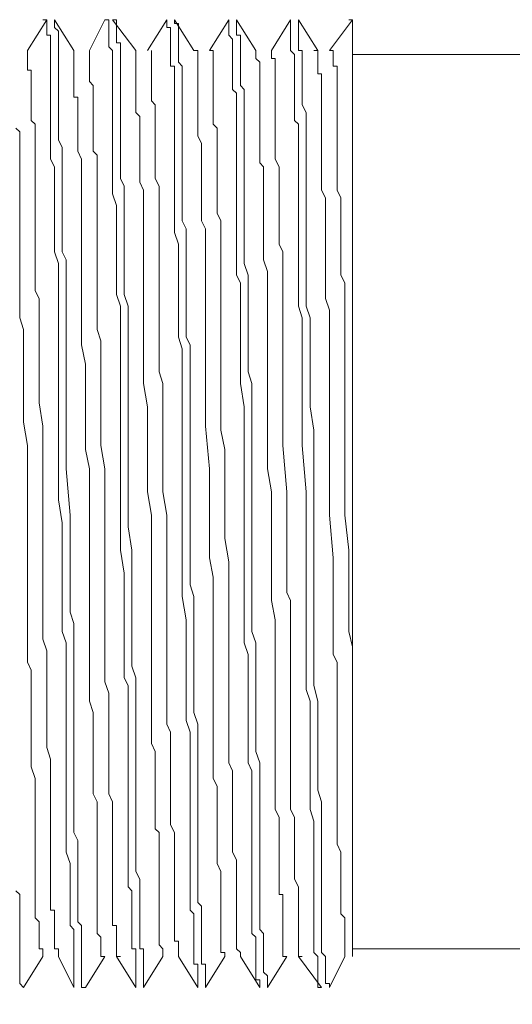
# Model space of a CAD drawing. Header units: millimetres. Extents: x 922 to 1233, y 914 to 974.
# Tile 6 of 10: x 955 to 965, y 934 to 955. Entities that reach past the tile are written whole.
import ezdxf

# ---------------------------------------------------------------- set-up
doc = ezdxf.new("R2010")
doc.units = ezdxf.units.MM
doc.header["$LTSCALE"] = 0.3
doc.styles.add('HC_GBDIM', font='romans', dxfattribs={"width": 0.667, "bigfont": 'gbcbig'})
doc.dimstyles.new('HC_GBDIM', dxfattribs={"dimtxt": 3.5, "dimasz": 2.5, "dimexe": 2, "dimexo": 0, "dimgap": 1.5, "dimtad": 1, "dimdec": 1, "dimzin": 0, "dimdsep": 46, "dimtxsty": 'HC_GBDIM', "dimcen": 2.5, "dimclrd": 130, "dimclre": 130, "dimclrt": 3, "dimadec": 0, "dimazin": 0, "dimtfac": 0.714286, "dimtdec": 1, "dimtmove": 0, "dimatfit": 3, "dimfxl": 1, "dimtzin": 0, "dimlwd": -1, "dimlwe": -1, "dimarcsym": 0})

# ---------------------------------------------------------------- blocks, each defined once
blk = doc.blocks.new('*D33')
at = {"color": 130}
for p, q in [((985.352, 944.859), (985.352, 921.325)), ((941.271, 933.059), (941.271, 921.325)), ((943.771, 923.325), (982.852, 923.325))]:
    blk.add_line(p, q, dxfattribs=at)
for points in [[(943.771, 923.741), (943.771, 922.908), (941.271, 923.325)], [(982.852, 922.908), (982.852, 923.741), (985.352, 923.325)]]:
    blk.add_solid(points, dxfattribs=at)
at = {"layer": 'Defpoints', "color": 0}
for p in [(985.352, 944.859), (941.271, 933.059), (985.352, 923.325)]:
    blk.add_point(p, dxfattribs=at)
at = {"color": 3, "insert": (963.312, 926.575), "char_height": 3.5, "attachment_point": 5, "style": 'HC_GBDIM'}
blk.add_mtext('34{}{{\\H0.7x;}{}}', dxfattribs=at)

msp = doc.modelspace()

# ---------------------------------------------------------------- linework, layer by layer
at = {"color": 0, "lineweight": 5}
for points in [[(955.222, 955.219), (954.809, 954.559)], [(955.139, 955.219), (955.222, 955.219), (955.222, 955.137), (955.222, 955.054), (955.222, 954.972), (955.222, 954.889), (955.304, 954.889), (955.304, 954.806), (955.304, 954.724), (955.304, 954.641), (955.304, 954.559), (955.304, 954.476), (955.304, 954.394), (955.304, 954.311), (955.304, 954.229), (955.304, 954.146), (955.304, 954.064), (955.304, 953.981), (955.304, 953.898), (955.304, 953.816), (955.304, 953.733), (955.304, 953.651), (955.304, 953.568), (955.304, 953.403), (955.304, 953.321), (955.304, 953.238), (955.304, 953.073), (955.304, 952.908), (955.304, 952.743), (955.304, 952.578), (955.304, 952.413), (955.304, 952.247), (955.387, 952.082), (955.387, 951.917), (955.387, 951.67), (955.387, 951.504), (955.387, 951.257), (955.387, 951.092), (955.387, 950.927), (955.387, 950.679), (955.387, 950.431), (955.387, 950.266), (955.469, 950.019), (955.469, 949.771), (955.469, 949.606), (955.469, 949.358), (955.469, 949.111), (955.469, 948.945), (955.469, 948.615), (955.469, 948.45), (955.469, 948.202), (955.469, 947.955), (955.469, 947.46), (955.469, 946.964), (955.469, 946.469), (955.469, 945.974), (955.469, 945.478), (955.469, 944.983), (955.552, 944.488), (955.552, 943.91), (955.552, 943.662), (955.552, 943.415), (955.552, 943.167), (955.552, 942.919), (955.552, 942.672), (955.552, 942.424), (955.552, 942.176), (955.634, 941.929), (955.634, 941.681), (955.634, 941.516), (955.634, 941.186), (955.634, 941.021), (955.634, 940.773), (955.634, 940.525), (955.634, 940.278), (955.634, 940.03), (955.634, 939.865), (955.634, 939.617), (955.634, 939.37), (955.634, 939.205), (955.634, 939.039), (955.634, 938.792), (955.634, 938.544), (955.634, 938.379), (955.634, 938.214), (955.634, 937.966), (955.634, 937.801), (955.634, 937.719), (955.634, 937.636), (955.634, 937.471), (955.717, 937.223), (955.717, 937.058), (955.717, 936.893), (955.717, 936.811), (955.717, 936.645), (955.717, 936.48), (955.717, 936.315), (955.717, 936.233), (955.717, 936.15), (955.717, 936.068), (955.717, 935.985), (955.717, 935.903), (955.8, 935.82), (955.8, 935.737), (955.8, 935.655), (955.8, 935.572), (955.8, 935.49), (955.8, 935.407), (955.8, 935.325), (955.8, 935.242), (955.8, 935.16), (955.8, 935.077), (955.8, 934.994), (955.8, 934.912), (955.8, 934.829), (955.8, 934.747), (955.8, 934.664), (955.8, 934.582)], [(955.8, 954.559), (955.387, 955.219)], [(956.047, 934.582), (955.965, 934.582), (955.965, 934.664), (955.965, 934.747), (955.965, 934.829), (955.965, 934.912), (955.965, 934.994), (955.965, 935.077), (955.965, 935.16), (955.965, 935.242), (955.965, 935.325), (955.965, 935.407), (955.965, 935.49), (955.965, 935.572), (955.965, 935.655), (955.965, 935.737), (955.965, 935.82), (955.965, 935.903), (955.882, 935.985), (955.882, 936.068), (955.882, 936.15), (955.882, 936.233), (955.882, 936.315), (955.882, 936.398), (955.882, 936.563), (955.882, 936.645), (955.882, 936.728), (955.882, 936.811), (955.882, 936.893), (955.882, 936.976), (955.882, 937.058), (955.882, 937.141), (955.882, 937.388), (955.882, 937.554), (955.882, 937.719), (955.8, 937.884), (955.8, 938.049), (955.8, 938.214), (955.8, 938.462), (955.8, 938.709), (955.8, 938.874), (955.8, 939.039), (955.8, 939.287), (955.8, 939.535), (955.8, 939.7), (955.8, 939.947), (955.8, 940.195), (955.8, 940.443), (955.8, 940.69), (955.8, 940.856), (955.8, 941.186), (955.8, 941.351), (955.8, 941.598), (955.8, 941.846), (955.8, 942.094), (955.8, 942.341), (955.717, 942.589), (955.717, 942.837), (955.717, 943.167), (955.717, 943.662), (955.717, 944.653), (955.634, 945.643), (955.634, 946.717), (955.634, 946.964), (955.634, 947.212), (955.634, 947.46), (955.634, 947.707), (955.634, 947.955), (955.634, 948.202), (955.634, 948.45), (955.634, 948.698), (955.634, 948.945), (955.634, 949.111), (955.634, 949.441), (955.634, 949.606), (955.634, 949.853), (955.634, 950.101), (955.552, 950.266), (955.552, 950.514), (955.552, 950.762), (955.552, 950.927), (955.552, 951.174), (955.552, 951.339), (955.552, 951.587), (955.552, 951.752), (955.552, 951.917), (955.552, 952.082), (955.552, 952.33), (955.552, 952.495), (955.469, 952.66), (955.469, 952.743), (955.469, 952.825), (955.469, 952.908), (955.469, 952.99), (955.469, 953.073), (955.469, 953.155), (955.469, 953.238), (955.469, 953.321), (955.469, 953.403), (955.469, 953.568), (955.469, 953.651), (955.469, 953.733), (955.469, 953.816), (955.469, 953.898), (955.469, 953.981), (955.469, 954.064), (955.469, 954.146), (955.469, 954.229), (955.469, 954.311), (955.469, 954.394), (955.469, 954.476), (955.469, 954.559), (955.469, 954.641), (955.469, 954.724), (955.469, 954.806), (955.469, 954.889), (955.469, 954.972), (955.387, 955.054), (955.387, 955.137), (955.387, 955.219)], [(956.46, 955.219), (956.13, 954.559)], [(956.46, 955.219), (956.542, 955.219), (956.542, 955.137), (956.542, 955.054), (956.542, 954.972), (956.542, 954.889), (956.542, 954.806), (956.542, 954.724), (956.542, 954.641), (956.625, 954.559), (956.625, 954.476), (956.625, 954.394), (956.625, 954.311), (956.625, 954.229), (956.625, 954.146), (956.625, 954.064), (956.625, 953.981), (956.625, 953.898), (956.625, 953.733), (956.625, 953.651), (956.625, 953.568), (956.625, 953.403), (956.625, 953.321), (956.625, 953.238), (956.625, 953.155), (956.625, 953.073), (956.625, 952.99), (956.625, 952.908), (956.625, 952.825), (956.625, 952.743), (956.625, 952.578), (956.625, 952.413), (956.625, 952.247), (956.625, 952.082), (956.625, 951.917), (956.625, 951.67), (956.625, 951.504), (956.708, 951.257), (956.708, 951.092), (956.708, 950.927), (956.708, 950.679), (956.708, 950.431), (956.708, 950.266), (956.708, 950.019), (956.708, 949.771), (956.708, 949.606), (956.708, 949.358), (956.79, 949.111), (956.79, 948.863), (956.79, 948.615), (956.79, 948.45), (956.79, 948.202), (956.79, 947.955), (956.79, 947.707), (956.79, 947.46), (956.79, 947.212), (956.79, 946.964), (956.79, 946.469), (956.79, 945.974), (956.79, 944.983), (956.79, 943.91), (956.873, 943.415), (956.873, 943.167), (956.873, 942.919), (956.873, 942.672), (956.873, 942.424), (956.873, 942.176), (956.873, 941.929), (956.873, 941.681), (956.873, 941.433), (956.873, 941.186), (956.955, 941.021), (956.955, 940.773), (956.955, 940.525), (956.955, 940.278), (956.955, 940.03), (956.955, 939.865), (956.955, 939.617), (956.955, 939.37), (956.955, 939.205), (956.955, 938.957), (956.955, 938.792), (956.955, 938.544), (956.955, 938.379), (956.955, 938.214), (956.955, 938.049), (956.955, 937.801), (956.955, 937.636), (956.955, 937.471), (956.955, 937.223), (956.955, 937.058), (956.955, 936.893), (956.955, 936.728), (957.038, 936.645), (957.038, 936.563), (957.038, 936.48), (957.038, 936.398), (957.038, 936.315), (957.038, 936.233), (957.038, 936.15), (957.038, 936.068), (957.038, 935.985), (957.038, 935.903), (957.038, 935.82), (957.038, 935.737), (957.038, 935.655), (957.038, 935.572), (957.038, 935.49), (957.038, 935.407), (957.12, 935.407), (957.12, 935.325), (957.12, 935.242), (957.12, 935.16), (957.12, 935.077), (957.12, 934.994), (957.12, 934.912), (957.12, 934.829), (957.12, 934.747), (957.12, 934.664), (957.12, 934.582)], [(957.12, 954.559), (956.625, 955.219)], [(957.285, 934.582), (957.285, 934.664), (957.285, 934.747), (957.285, 934.829), (957.285, 934.912), (957.285, 934.994), (957.285, 935.077), (957.285, 935.16), (957.285, 935.242), (957.285, 935.325), (957.285, 935.407), (957.203, 935.407), (957.203, 935.49), (957.203, 935.572), (957.203, 935.655), (957.203, 935.737), (957.203, 935.82), (957.203, 935.903), (957.203, 935.985), (957.203, 936.068), (957.203, 936.233), (957.203, 936.315), (957.203, 936.398), (957.203, 936.48), (957.203, 936.563), (957.203, 936.728), (957.203, 936.893), (957.12, 937.058), (957.12, 937.223), (957.12, 937.388), (957.12, 937.554), (957.12, 937.801), (957.12, 937.966), (957.12, 938.214), (957.12, 938.379), (957.12, 938.544), (957.12, 938.709), (957.12, 938.957), (957.12, 939.205), (957.12, 939.37), (957.12, 939.617), (957.12, 939.865), (957.12, 940.03), (957.12, 940.278), (957.12, 940.525), (957.12, 940.69), (957.12, 940.938), (957.12, 941.186), (957.038, 941.433), (957.038, 941.681), (957.038, 941.929), (957.038, 942.424), (957.038, 942.919), (957.038, 943.415), (957.038, 943.91), (956.955, 944.405), (956.955, 944.9), (956.955, 945.396), (956.955, 945.643), (956.955, 945.974), (956.955, 946.139), (956.955, 946.469), (956.955, 946.634), (956.955, 946.964), (956.955, 947.129), (956.955, 947.46), (956.955, 947.625), (956.955, 947.955), (956.955, 948.368), (956.955, 948.615), (956.955, 948.863), (956.955, 949.111), (956.873, 949.358), (956.873, 949.606), (956.873, 949.771), (956.873, 950.019), (956.873, 950.266), (956.873, 950.431), (956.873, 950.679), (956.873, 950.844), (956.873, 951.092), (956.873, 951.257), (956.873, 951.422), (956.873, 951.67), (956.79, 951.835), (956.79, 952.082), (956.79, 952.247), (956.79, 952.33), (956.79, 952.413), (956.79, 952.578), (956.79, 952.743), (956.79, 952.908), (956.79, 953.073), (956.79, 953.238), (956.79, 953.403), (956.79, 953.486), (956.79, 953.651), (956.79, 953.733), (956.79, 953.816), (956.79, 953.898), (956.79, 953.981), (956.79, 954.064), (956.79, 954.146), (956.79, 954.229), (956.79, 954.311), (956.79, 954.394), (956.79, 954.476), (956.79, 954.559), (956.79, 954.641), (956.79, 954.724), (956.708, 954.724), (956.708, 954.806), (956.708, 954.889), (956.708, 954.972), (956.708, 955.054), (956.708, 955.137), (956.708, 955.219), (956.625, 955.219)], [(957.781, 955.219), (957.368, 954.559)], [(957.781, 955.219), (957.781, 955.137), (957.781, 955.054), (957.863, 955.054), (957.863, 954.972), (957.863, 954.889), (957.863, 954.806), (957.863, 954.724), (957.863, 954.641), (957.863, 954.559), (957.863, 954.476), (957.863, 954.394), (957.863, 954.311), (957.863, 954.229), (957.946, 954.229), (957.946, 954.146), (957.946, 954.064), (957.946, 953.981), (957.946, 953.898), (957.946, 953.816), (957.946, 953.733), (957.946, 953.651), (957.946, 953.568), (957.946, 953.403), (957.946, 953.238), (957.946, 953.073), (957.946, 952.908), (957.946, 952.743), (957.946, 952.578), (957.946, 952.413), (957.946, 952.247), (957.946, 952.165), (957.946, 952.082), (957.946, 951.917), (957.946, 951.67), (957.946, 951.504), (957.946, 951.257), (957.946, 951.092), (957.946, 950.927), (957.946, 950.679), (958.028, 950.431), (958.028, 950.266), (958.028, 950.019), (958.028, 949.771), (958.028, 949.606), (958.028, 949.358), (958.028, 949.111), (958.028, 948.945), (958.028, 948.615), (958.028, 948.45), (958.111, 948.202), (958.111, 947.955), (958.111, 947.707), (958.111, 947.46), (958.111, 947.212), (958.111, 946.964), (958.111, 946.717), (958.111, 946.469), (958.111, 946.221), (958.111, 945.974), (958.111, 945.478), (958.111, 944.983), (958.111, 944.488), (958.111, 943.91), (958.111, 943.415), (958.111, 942.919), (958.193, 942.424), (958.193, 941.929), (958.193, 941.681), (958.193, 941.516), (958.193, 941.186), (958.193, 941.021), (958.193, 940.773), (958.193, 940.525), (958.193, 940.278), (958.276, 940.03), (958.276, 939.865), (958.276, 939.617), (958.276, 939.37), (958.276, 939.205), (958.276, 939.039), (958.276, 938.792), (958.276, 938.544), (958.276, 938.379), (958.276, 938.214), (958.276, 938.049), (958.276, 937.801), (958.276, 937.636), (958.276, 937.471), (958.276, 937.306), (958.276, 937.058), (958.276, 936.893), (958.276, 936.811), (958.276, 936.645), (958.276, 936.563), (958.276, 936.48), (958.276, 936.398), (958.276, 936.315), (958.276, 936.233), (958.359, 936.15), (958.359, 936.068), (958.359, 935.985), (958.359, 935.903), (958.359, 935.82), (958.359, 935.737), (958.359, 935.655), (958.359, 935.572), (958.359, 935.49), (958.359, 935.407), (958.359, 935.325), (958.359, 935.242), (958.359, 935.16), (958.359, 935.077), (958.441, 935.077), (958.441, 934.994), (958.441, 934.912), (958.441, 934.829), (958.441, 934.747), (958.441, 934.664), (958.441, 934.582)], [(958.359, 954.559), (957.946, 955.219)], [(958.606, 934.582), (958.606, 934.664), (958.606, 934.747), (958.606, 934.829), (958.606, 934.912), (958.606, 934.994), (958.606, 935.077), (958.524, 935.077), (958.524, 935.16), (958.524, 935.242), (958.524, 935.325), (958.524, 935.407), (958.524, 935.49), (958.524, 935.572), (958.524, 935.655), (958.524, 935.737), (958.524, 935.82), (958.524, 935.903), (958.524, 935.985), (958.524, 936.068), (958.524, 936.233), (958.524, 936.315), (958.441, 936.398), (958.441, 936.48), (958.441, 936.563), (958.441, 936.645), (958.441, 936.728), (958.441, 936.893), (958.441, 937.058), (958.441, 937.223), (958.441, 937.306), (958.441, 937.388), (958.441, 937.471), (958.441, 937.554), (958.441, 937.719), (958.441, 937.884), (958.441, 938.131), (958.441, 938.296), (958.441, 938.544), (958.441, 938.709), (958.441, 938.874), (958.441, 939.122), (958.441, 939.37), (958.441, 939.535), (958.441, 939.782), (958.441, 940.03), (958.441, 940.195), (958.359, 940.443), (958.359, 940.69), (958.359, 940.938), (958.359, 941.186), (958.359, 941.433), (958.359, 941.681), (958.359, 941.929), (958.359, 942.176), (958.359, 942.424), (958.359, 942.672), (958.359, 942.919), (958.276, 943.167), (958.276, 943.415), (958.276, 943.662), (958.276, 944.653), (958.276, 945.231), (958.276, 945.726), (958.276, 946.221), (958.276, 946.717), (958.276, 947.294), (958.276, 947.46), (958.276, 947.79), (958.276, 947.955), (958.276, 948.285), (958.193, 948.45), (958.193, 948.698), (958.193, 948.945), (958.193, 949.193), (958.193, 949.441), (958.193, 949.606), (958.193, 949.853), (958.193, 950.101), (958.193, 950.266), (958.193, 950.514), (958.193, 950.762), (958.111, 950.927), (958.111, 951.174), (958.111, 951.422), (958.111, 951.587), (958.111, 951.752), (958.111, 951.917), (958.111, 952.165), (958.111, 952.33), (958.111, 952.495), (958.111, 952.66), (958.111, 952.825), (958.111, 952.99), (958.111, 953.073), (958.111, 953.155), (958.111, 953.238), (958.111, 953.321), (958.111, 953.403), (958.111, 953.486), (958.111, 953.568), (958.111, 953.651), (958.111, 953.733), (958.111, 953.816), (958.111, 953.898), (958.111, 953.981), (958.111, 954.064), (958.111, 954.146), (958.111, 954.229), (958.028, 954.311), (958.028, 954.394), (958.028, 954.476), (958.028, 954.559), (958.028, 954.641), (958.028, 954.724), (958.028, 954.806), (958.028, 954.889), (958.028, 954.972), (958.028, 955.054), (958.028, 955.137), (957.946, 955.137), (957.946, 955.219)], [(959.102, 955.219), (958.689, 954.559)], [(959.102, 955.219), (959.102, 955.137), (959.102, 955.054), (959.102, 954.972), (959.102, 954.889), (959.184, 954.806), (959.184, 954.724), (959.184, 954.641), (959.184, 954.559), (959.184, 954.476), (959.184, 954.394), (959.184, 954.311), (959.184, 954.229), (959.184, 954.146), (959.184, 954.064), (959.184, 953.981), (959.184, 953.898), (959.184, 953.816), (959.184, 953.733), (959.267, 953.651), (959.267, 953.568), (959.267, 953.403), (959.267, 953.321), (959.267, 953.238), (959.267, 953.073), (959.267, 952.908), (959.267, 952.743), (959.267, 952.578), (959.267, 952.413), (959.267, 952.247), (959.267, 952.082), (959.267, 951.917), (959.267, 951.67), (959.267, 951.504), (959.267, 951.257), (959.267, 951.092), (959.267, 950.927), (959.267, 950.679), (959.267, 950.431), (959.267, 950.266), (959.267, 950.019), (959.267, 949.771), (959.349, 949.606), (959.349, 949.358), (959.349, 949.111), (959.349, 948.945), (959.349, 948.615), (959.349, 948.45), (959.349, 948.202), (959.349, 947.955), (959.349, 947.707), (959.349, 947.46), (959.432, 946.964), (959.432, 946.469), (959.432, 945.974), (959.432, 945.478), (959.432, 944.983), (959.432, 943.91), (959.432, 943.415), (959.432, 943.167), (959.432, 942.919), (959.432, 942.672), (959.432, 942.424), (959.432, 942.176), (959.432, 941.929), (959.514, 941.681), (959.514, 941.516), (959.514, 941.186), (959.514, 941.021), (959.514, 940.773), (959.514, 940.525), (959.514, 940.278), (959.514, 940.03), (959.514, 939.865), (959.514, 939.617), (959.514, 939.37), (959.597, 939.205), (959.597, 939.039), (959.597, 938.792), (959.597, 938.544), (959.597, 938.379), (959.597, 938.214), (959.597, 938.049), (959.597, 937.801), (959.597, 937.636), (959.597, 937.554), (959.597, 937.471), (959.597, 937.388), (959.597, 937.223), (959.597, 937.058), (959.597, 936.893), (959.597, 936.811), (959.597, 936.728), (959.597, 936.645), (959.597, 936.48), (959.597, 936.398), (959.597, 936.315), (959.597, 936.233), (959.597, 936.15), (959.597, 936.068), (959.597, 935.985), (959.597, 935.903), (959.597, 935.82), (959.597, 935.737), (959.679, 935.655), (959.679, 935.572), (959.679, 935.49), (959.679, 935.407), (959.679, 935.325), (959.679, 935.242), (959.679, 935.16), (959.679, 935.077), (959.679, 934.994), (959.679, 934.912), (959.679, 934.829), (959.679, 934.747), (959.762, 934.747), (959.762, 934.664), (959.762, 934.582)], [(959.679, 954.559), (959.267, 955.219)], [(959.927, 934.582), (959.927, 934.664), (959.927, 934.747), (959.927, 934.829), (959.844, 934.912), (959.844, 934.994), (959.844, 935.077), (959.844, 935.16), (959.844, 935.242), (959.844, 935.325), (959.844, 935.407), (959.844, 935.49), (959.844, 935.572), (959.844, 935.655), (959.844, 935.737), (959.762, 935.82), (959.762, 935.903), (959.762, 935.985), (959.762, 936.068), (959.762, 936.233), (959.762, 936.315), (959.762, 936.398), (959.762, 936.48), (959.762, 936.563), (959.762, 936.645), (959.762, 936.728), (959.762, 936.893), (959.762, 937.058), (959.762, 937.223), (959.762, 937.388), (959.762, 937.636), (959.762, 937.801), (959.762, 937.966), (959.762, 938.214), (959.762, 938.379), (959.762, 938.544), (959.762, 938.792), (959.762, 938.957), (959.762, 939.205), (959.762, 939.37), (959.679, 939.617), (959.679, 939.865), (959.679, 940.03), (959.679, 940.278), (959.679, 940.525), (959.679, 940.69), (959.679, 941.021), (959.679, 941.186), (959.679, 941.433), (959.679, 941.681), (959.679, 941.929), (959.597, 942.176), (959.597, 942.424), (959.597, 942.672), (959.597, 942.919), (959.597, 943.91), (959.597, 944.405), (959.597, 944.9), (959.597, 945.478), (959.597, 945.974), (959.597, 946.469), (959.597, 946.717), (959.597, 946.964), (959.597, 947.212), (959.597, 947.46), (959.514, 947.707), (959.514, 947.955), (959.514, 948.12), (959.514, 948.45), (959.514, 948.615), (959.514, 948.863), (959.514, 949.111), (959.514, 949.358), (959.514, 949.606), (959.514, 949.771), (959.432, 950.019), (959.432, 950.266), (959.432, 950.431), (959.432, 950.679), (959.432, 950.927), (959.432, 951.092), (959.432, 951.257), (959.432, 951.422), (959.432, 951.67), (959.432, 951.835), (959.432, 952.082), (959.432, 952.247), (959.432, 952.413), (959.432, 952.495), (959.432, 952.578), (959.432, 952.66), (959.432, 952.743), (959.432, 952.825), (959.432, 952.908), (959.432, 952.99), (959.432, 953.073), (959.432, 953.155), (959.432, 953.238), (959.432, 953.403), (959.432, 953.486), (959.432, 953.568), (959.432, 953.651), (959.432, 953.733), (959.349, 953.816), (959.349, 953.898), (959.349, 953.981), (959.349, 954.064), (959.349, 954.146), (959.349, 954.229), (959.349, 954.311), (959.349, 954.394), (959.349, 954.476), (959.349, 954.559), (959.349, 954.641), (959.349, 954.724), (959.349, 954.806), (959.349, 954.889), (959.267, 954.889), (959.267, 954.972), (959.267, 955.054), (959.267, 955.137), (959.267, 955.219)], [(960.422, 955.219), (960.01, 954.559)], [(960.422, 955.219), (960.422, 955.137), (960.422, 955.054), (960.422, 954.972), (960.422, 954.889), (960.422, 954.806), (960.422, 954.724), (960.422, 954.641), (960.422, 954.559), (960.505, 954.476), (960.505, 954.394), (960.505, 954.311), (960.505, 954.229), (960.505, 954.146), (960.505, 954.064), (960.505, 953.981), (960.505, 953.898), (960.505, 953.816), (960.505, 953.733), (960.505, 953.651), (960.505, 953.568), (960.505, 953.486), (960.505, 953.403), (960.505, 953.238), (960.505, 953.155), (960.505, 953.073), (960.587, 952.99), (960.587, 952.908), (960.587, 952.825), (960.587, 952.743), (960.587, 952.578), (960.587, 952.413), (960.587, 952.247), (960.587, 952.082), (960.587, 951.835), (960.587, 951.67), (960.587, 951.422), (960.587, 951.257), (960.587, 951.092), (960.587, 950.844), (960.587, 950.679), (960.587, 950.431), (960.587, 950.266), (960.587, 950.019), (960.587, 949.771), (960.587, 949.606), (960.587, 949.276), (960.587, 949.111), (960.67, 948.863), (960.67, 948.615), (960.67, 948.368), (960.67, 948.12), (960.67, 947.955), (960.67, 947.625), (960.67, 947.46), (960.67, 947.129), (960.67, 946.964), (960.67, 946.634), (960.67, 946.139), (960.753, 945.148), (960.753, 944.158), (960.753, 943.167), (960.753, 942.837), (960.753, 942.672), (960.753, 942.341), (960.753, 942.176), (960.753, 941.846), (960.753, 941.681), (960.753, 941.433), (960.753, 941.186), (960.753, 940.938), (960.835, 940.69), (960.835, 940.525), (960.835, 940.195), (960.835, 940.03), (960.835, 939.782), (960.835, 939.535), (960.835, 939.37), (960.835, 939.122), (960.835, 938.957), (960.835, 938.709), (960.835, 938.544), (960.835, 938.379), (960.918, 938.131), (960.918, 937.966), (960.918, 937.719), (960.918, 937.554), (960.918, 937.388), (960.918, 937.223), (960.918, 937.058), (960.918, 936.976), (960.918, 936.893), (960.918, 936.811), (960.918, 936.728), (960.918, 936.645), (960.918, 936.563), (960.918, 936.398), (960.918, 936.315), (960.918, 936.233), (960.918, 936.15), (960.918, 936.068), (960.918, 935.985), (960.918, 935.903), (960.918, 935.82), (960.918, 935.737), (960.918, 935.655), (960.918, 935.572), (960.918, 935.49), (960.918, 935.407), (960.918, 935.325), (961, 935.242), (961, 935.16), (961, 935.077), (961, 934.994), (961, 934.912), (961, 934.829), (961, 934.747), (961, 934.664), (961, 934.582), (961.083, 934.582)], [(961, 954.559), (960.587, 955.219)], [(961.248, 934.582), (961.248, 934.664), (961.165, 934.664), (961.165, 934.747), (961.165, 934.829), (961.165, 934.912), (961.165, 934.994), (961.165, 935.077), (961.165, 935.16), (961.165, 935.242), (961.083, 935.325), (961.083, 935.407), (961.083, 935.49), (961.083, 935.572), (961.083, 935.737), (961.083, 935.82), (961.083, 935.903), (961.083, 935.985), (961.083, 936.068), (961.083, 936.233), (961.083, 936.315), (961.083, 936.48), (961.083, 936.645), (961.083, 936.728), (961.083, 936.893), (961.083, 937.058), (961.083, 937.223), (961.083, 937.388), (961.083, 937.636), (961.083, 937.801), (961.083, 937.966), (961.083, 938.049), (961.083, 938.214), (961.083, 938.379), (961.083, 938.544), (961, 938.792), (961, 938.957), (961, 939.205), (961, 939.37), (961, 939.617), (961, 939.865), (961, 940.03), (961, 940.278), (961, 940.525), (961, 940.69), (960.918, 941.021), (960.918, 941.186), (960.918, 941.433), (960.918, 941.681), (960.918, 941.929), (960.918, 942.424), (960.918, 942.919), (960.918, 943.415), (960.918, 943.91), (960.918, 944.405), (960.918, 944.9), (960.918, 945.478), (960.918, 945.974), (960.918, 946.469), (960.835, 946.964), (960.835, 947.46), (960.835, 947.955), (960.835, 948.12), (960.835, 948.45), (960.835, 948.615), (960.835, 948.863), (960.753, 949.111), (960.753, 949.358), (960.753, 949.606), (960.753, 949.771), (960.753, 950.019), (960.753, 950.266), (960.753, 950.431), (960.753, 950.679), (960.753, 950.844), (960.753, 951.092), (960.753, 951.257), (960.753, 951.504), (960.753, 951.67), (960.753, 951.835), (960.753, 952.082), (960.753, 952.247), (960.753, 952.413), (960.753, 952.578), (960.753, 952.743), (960.753, 952.908), (960.753, 953.073), (960.753, 953.238), (960.67, 953.403), (960.67, 953.486), (960.67, 953.568), (960.67, 953.651), (960.67, 953.733), (960.67, 953.898), (960.67, 953.981), (960.67, 954.064), (960.67, 954.146), (960.67, 954.229), (960.67, 954.311), (960.67, 954.394), (960.67, 954.476), (960.67, 954.559), (960.587, 954.559), (960.587, 954.641), (960.587, 954.724), (960.587, 954.806), (960.587, 954.889), (960.587, 954.972), (960.587, 955.054), (960.587, 955.137), (960.587, 955.219)], [(961.743, 955.219), (961.248, 954.559)], [(961.661, 955.219), (961.743, 955.219), (961.743, 955.137), (961.743, 955.054), (961.743, 954.972), (961.743, 954.889), (961.743, 954.806), (961.743, 954.724), (961.743, 954.641), (961.743, 954.559), (961.743, 954.476), (961.743, 954.394)], [(961.743, 955.219), (961.743, 954.394)], [(954.809, 954.559), (954.809, 954.476), (954.809, 954.394), (954.809, 954.311), (954.809, 954.229), (954.809, 954.146), (954.891, 954.146), (954.891, 954.064), (954.891, 953.981), (954.891, 953.898), (954.891, 953.816), (954.891, 953.733), (954.891, 953.651), (954.891, 953.568), (954.891, 953.486), (954.891, 953.403), (954.891, 953.238), (954.891, 953.073), (954.974, 952.99), (954.974, 952.908), (954.974, 952.743), (954.974, 952.578), (954.974, 952.413), (954.974, 952.33), (954.974, 952.165), (954.974, 952), (954.974, 951.835), (954.974, 951.67), (954.974, 951.504), (954.974, 951.339), (954.974, 951.174), (954.974, 951.009), (954.974, 950.762), (954.974, 950.596), (954.974, 950.431), (954.974, 950.266), (954.974, 950.019), (954.974, 949.853), (954.974, 949.606), (954.974, 949.441), (955.057, 949.276), (955.057, 949.028), (955.057, 948.78), (955.057, 948.615), (955.057, 948.368), (955.057, 948.12), (955.057, 947.955), (955.057, 947.46), (955.057, 947.047), (955.139, 946.551), (955.139, 946.139), (955.139, 945.891), (955.139, 945.643), (955.139, 945.148), (955.139, 944.735), (955.139, 944.24), (955.139, 943.827), (955.139, 943.332), (955.139, 942.837), (955.139, 942.424), (955.139, 942.176), (955.139, 942.011), (955.222, 941.764), (955.222, 941.516), (955.222, 941.351), (955.222, 941.103), (955.222, 940.856), (955.222, 940.69), (955.222, 940.443), (955.222, 940.278), (955.222, 940.03), (955.222, 939.865), (955.222, 939.7), (955.304, 939.452), (955.304, 939.287), (955.304, 939.039), (955.304, 938.874), (955.304, 938.709), (955.304, 938.544), (955.304, 938.379), (955.304, 938.214), (955.304, 938.049), (955.304, 937.884), (955.304, 937.719), (955.304, 937.554), (955.304, 937.388), (955.304, 937.223), (955.304, 937.141), (955.304, 936.976), (955.304, 936.893), (955.304, 936.728), (955.304, 936.563), (955.304, 936.48), (955.304, 936.398), (955.304, 936.315), (955.304, 936.233), (955.387, 936.233), (955.387, 936.15), (955.387, 936.068), (955.387, 935.985), (955.387, 935.903), (955.387, 935.82), (955.387, 935.737), (955.387, 935.655), (955.387, 935.572), (955.387, 935.49), (955.387, 935.407), (955.469, 935.407), (955.469, 935.325), (955.469, 935.242)], [(956.46, 935.242), (956.377, 935.242), (956.377, 935.325), (956.377, 935.407), (956.377, 935.49), (956.377, 935.572), (956.377, 935.655), (956.295, 935.737), (956.295, 935.82), (956.295, 935.903), (956.295, 935.985), (956.295, 936.068), (956.295, 936.15), (956.295, 936.233), (956.295, 936.315), (956.295, 936.398), (956.295, 936.48), (956.295, 936.563), (956.295, 936.645), (956.295, 936.728), (956.295, 936.893), (956.295, 936.976), (956.295, 937.058), (956.295, 937.223), (956.295, 937.388), (956.295, 937.554), (956.295, 937.719), (956.295, 937.884), (956.295, 938.049), (956.295, 938.214), (956.295, 938.379), (956.295, 938.544), (956.212, 938.709), (956.212, 938.874), (956.212, 939.039), (956.212, 939.205), (956.212, 939.452), (956.212, 939.617), (956.212, 939.865), (956.212, 940.03), (956.212, 940.195), (956.212, 940.443), (956.13, 940.69), (956.13, 940.856), (956.13, 941.021), (956.13, 941.268), (956.13, 941.516), (956.13, 941.681), (956.13, 941.929), (956.13, 942.176), (956.13, 942.341), (956.13, 942.837), (956.13, 943.332), (956.13, 943.745), (956.13, 944.24), (956.13, 944.653), (956.13, 945.148), (956.13, 945.643), (956.047, 946.056), (956.047, 946.304), (956.047, 946.551), (956.047, 946.799), (956.047, 946.964), (956.047, 947.212), (956.047, 947.46), (956.047, 947.625), (956.047, 947.872), (955.965, 948.285), (955.965, 948.533), (955.965, 948.78), (955.965, 948.945), (955.965, 949.193), (955.965, 949.441), (955.965, 949.606), (955.965, 949.771), (955.965, 950.019), (955.965, 950.184), (955.965, 950.431), (955.965, 950.596), (955.965, 950.762), (955.965, 950.927), (955.965, 951.092), (955.965, 951.257), (955.965, 951.504), (955.965, 951.67), (955.965, 951.835), (955.965, 952), (955.965, 952.165), (955.965, 952.247), (955.882, 952.413), (955.882, 952.578), (955.882, 952.743), (955.882, 952.908), (955.882, 952.99), (955.882, 953.073), (955.882, 953.238), (955.882, 953.321), (955.882, 953.403), (955.882, 953.486), (955.882, 953.568), (955.8, 953.568), (955.8, 953.651), (955.8, 953.733), (955.8, 953.816), (955.8, 953.898), (955.8, 953.981), (955.8, 954.064), (955.8, 954.146), (955.8, 954.229), (955.8, 954.311), (955.8, 954.394), (955.8, 954.476), (955.8, 954.559)], [(956.13, 954.559), (956.13, 954.476), (956.13, 954.394), (956.13, 954.311), (956.13, 954.229), (956.13, 954.146), (956.13, 954.064), (956.13, 953.981), (956.13, 953.898), (956.212, 953.816), (956.212, 953.733), (956.212, 953.651), (956.212, 953.568), (956.212, 953.486), (956.212, 953.403), (956.212, 953.321), (956.212, 953.238), (956.212, 953.155), (956.212, 953.073), (956.212, 952.99), (956.212, 952.908), (956.212, 952.825), (956.212, 952.743), (956.212, 952.578), (956.212, 952.413), (956.295, 952.33), (956.295, 952.165), (956.295, 952), (956.295, 951.835), (956.295, 951.67), (956.295, 951.504), (956.295, 951.339), (956.295, 951.174), (956.295, 951.009), (956.295, 950.762), (956.295, 950.596), (956.295, 950.431), (956.295, 950.266), (956.295, 950.019), (956.295, 949.853), (956.295, 949.606), (956.295, 949.441), (956.295, 949.276), (956.295, 949.028), (956.295, 948.78), (956.295, 948.615), (956.377, 948.368), (956.377, 948.12), (956.377, 947.955), (956.377, 947.707), (956.377, 947.46), (956.377, 947.294), (956.377, 947.047), (956.377, 946.634), (956.377, 946.139), (956.46, 945.643), (956.46, 945.148), (956.46, 944.735), (956.46, 944.323), (956.46, 943.827), (956.46, 943.332), (956.46, 943.084), (956.46, 942.837), (956.46, 942.672), (956.46, 942.424), (956.46, 942.176), (956.46, 942.011), (956.46, 941.764), (956.46, 941.516), (956.46, 941.351), (956.46, 941.103), (956.542, 940.856), (956.542, 940.69), (956.542, 940.525), (956.542, 940.278), (956.542, 940.03), (956.542, 939.865), (956.542, 939.7), (956.542, 939.535), (956.542, 939.287), (956.542, 939.122), (956.542, 938.874), (956.542, 938.709), (956.625, 938.544), (956.625, 938.379), (956.625, 938.214), (956.625, 938.049), (956.625, 937.884), (956.625, 937.719), (956.625, 937.554), (956.625, 937.388), (956.625, 937.306), (956.625, 937.141), (956.625, 937.058), (956.625, 936.893), (956.625, 936.728), (956.625, 936.645), (956.625, 936.563), (956.625, 936.398), (956.625, 936.315), (956.625, 936.233), (956.625, 936.15), (956.625, 936.068), (956.625, 935.985), (956.625, 935.903), (956.708, 935.903), (956.708, 935.82), (956.708, 935.737), (956.708, 935.655), (956.708, 935.572), (956.708, 935.49), (956.708, 935.407), (956.708, 935.325), (956.708, 935.242), (956.79, 935.242)], [(957.698, 935.242), (957.698, 935.325), (957.698, 935.407), (957.616, 935.49), (957.616, 935.572), (957.616, 935.655), (957.616, 935.737), (957.616, 935.82), (957.616, 935.903), (957.616, 935.985), (957.616, 936.068), (957.616, 936.15), (957.616, 936.233), (957.616, 936.315), (957.616, 936.398), (957.616, 936.48), (957.616, 936.563), (957.616, 936.728), (957.616, 936.811), (957.616, 936.976), (957.616, 937.058), (957.616, 937.223), (957.616, 937.388), (957.616, 937.554), (957.616, 937.719), (957.616, 937.884), (957.533, 937.966), (957.533, 938.131), (957.533, 938.379), (957.533, 938.544), (957.533, 938.709), (957.533, 938.874), (957.533, 939.039), (957.533, 939.205), (957.533, 939.37), (957.533, 939.617), (957.451, 939.782), (957.451, 940.03), (957.451, 940.195), (957.451, 940.36), (957.451, 940.608), (957.451, 940.856), (957.451, 941.021), (957.451, 941.268), (957.451, 941.516), (957.451, 941.681), (957.451, 941.929), (957.451, 942.341), (957.451, 942.837), (957.451, 943.249), (957.451, 943.745), (957.451, 944.158), (957.451, 944.653), (957.368, 945.148), (957.368, 945.561), (957.368, 946.056), (957.368, 946.469), (957.368, 946.964), (957.285, 947.46), (957.285, 947.625), (957.285, 947.872), (957.285, 948.12), (957.285, 948.285), (957.285, 948.533), (957.285, 948.78), (957.285, 948.945), (957.285, 949.111), (957.285, 949.358), (957.285, 949.606), (957.285, 949.771), (957.285, 949.936), (957.285, 950.184), (957.285, 950.349), (957.285, 950.596), (957.285, 950.762), (957.285, 950.927), (957.285, 951.092), (957.285, 951.257), (957.285, 951.422), (957.285, 951.587), (957.203, 951.752), (957.203, 951.917), (957.203, 952.082), (957.203, 952.247), (957.203, 952.413), (957.203, 952.578), (957.203, 952.743), (957.203, 952.825), (957.203, 952.908), (957.203, 953.073), (957.203, 953.155), (957.12, 953.238), (957.12, 953.321), (957.12, 953.403), (957.12, 953.486), (957.12, 953.568), (957.12, 953.651), (957.12, 953.733), (957.12, 953.816), (957.12, 953.898), (957.12, 953.981), (957.12, 954.064), (957.12, 954.146), (957.12, 954.229), (957.12, 954.311), (957.12, 954.394), (957.12, 954.476), (957.12, 954.559)], [(957.451, 954.559), (957.451, 954.476), (957.451, 954.394), (957.451, 954.311), (957.451, 954.229), (957.451, 954.146), (957.451, 954.064), (957.451, 953.981), (957.451, 953.898), (957.451, 953.816), (957.451, 953.733), (957.451, 953.651), (957.451, 953.568), (957.451, 953.486), (957.533, 953.403), (957.533, 953.238), (957.533, 953.073), (957.533, 952.99), (957.533, 952.908), (957.533, 952.743), (957.533, 952.578), (957.533, 952.413), (957.533, 952.33), (957.533, 952.165), (957.533, 952), (957.533, 951.835), (957.616, 951.67), (957.616, 951.504), (957.616, 951.339), (957.616, 951.174), (957.616, 950.927), (957.616, 950.762), (957.616, 950.596), (957.616, 950.431), (957.616, 950.266), (957.616, 950.019), (957.616, 949.771), (957.616, 949.606), (957.616, 949.441), (957.616, 949.193), (957.616, 948.945), (957.616, 948.78), (957.616, 948.615), (957.616, 948.368), (957.616, 948.12), (957.616, 947.955), (957.616, 947.707), (957.698, 947.46), (957.698, 947.294), (957.698, 946.964), (957.698, 946.799), (957.698, 946.551), (957.698, 946.139), (957.698, 945.148), (957.781, 944.653), (957.781, 944.24), (957.781, 943.332), (957.781, 942.837), (957.781, 942.589), (957.781, 942.341), (957.781, 942.176), (957.781, 941.929), (957.781, 941.681), (957.781, 941.516), (957.781, 941.268), (957.781, 941.021), (957.781, 940.856), (957.781, 940.69), (957.781, 940.443), (957.781, 940.195), (957.863, 940.03), (957.863, 939.865), (957.863, 939.617), (957.863, 939.452), (957.863, 939.205), (957.863, 939.039), (957.863, 938.874), (957.863, 938.709), (957.863, 938.544), (957.863, 938.379), (957.863, 938.214), (957.863, 938.049), (957.946, 937.884), (957.946, 937.719), (957.946, 937.554), (957.946, 937.388), (957.946, 937.223), (957.946, 937.058), (957.946, 936.976), (957.946, 936.893), (957.946, 936.811), (957.946, 936.728), (957.946, 936.645), (957.946, 936.563), (957.946, 936.48), (957.946, 936.398), (957.946, 936.315), (957.946, 936.233), (957.946, 936.15), (957.946, 936.068), (957.946, 935.985), (957.946, 935.903), (957.946, 935.82), (957.946, 935.737), (957.946, 935.655), (957.946, 935.572), (958.028, 935.572), (958.028, 935.49), (958.028, 935.407), (958.028, 935.325), (958.028, 935.242)], [(959.019, 935.242), (959.019, 935.325), (958.936, 935.325), (958.936, 935.407), (958.936, 935.49), (958.936, 935.572), (958.936, 935.655), (958.936, 935.737), (958.936, 935.82), (958.936, 935.903), (958.936, 935.985), (958.936, 936.068), (958.936, 936.15), (958.936, 936.233), (958.936, 936.398), (958.936, 936.48), (958.936, 936.563), (958.936, 936.728), (958.936, 936.811), (958.936, 936.976), (958.936, 937.058), (958.854, 937.223), (958.854, 937.388), (958.854, 937.554), (958.854, 937.719), (958.854, 937.884), (958.854, 938.049), (958.854, 938.214), (958.854, 938.379), (958.854, 938.544), (958.854, 938.709), (958.854, 938.874), (958.771, 939.039), (958.771, 939.205), (958.771, 939.452), (958.771, 939.617), (958.771, 939.865), (958.771, 940.03), (958.771, 940.195), (958.771, 940.443), (958.771, 940.608), (958.771, 940.856), (958.771, 941.021), (958.771, 941.268), (958.771, 941.516), (958.771, 941.681), (958.771, 941.929), (958.771, 942.176), (958.771, 942.341), (958.771, 942.589), (958.771, 942.837), (958.771, 943.002), (958.771, 943.332), (958.689, 943.745), (958.689, 944.653), (958.689, 945.643), (958.606, 946.551), (958.606, 946.799), (958.606, 946.964), (958.606, 947.212), (958.606, 947.46), (958.606, 947.625), (958.606, 947.872), (958.606, 948.12), (958.606, 948.285), (958.606, 948.533), (958.606, 948.78), (958.606, 948.945), (958.606, 949.193), (958.606, 949.358), (958.606, 949.606), (958.606, 949.771), (958.606, 950.019), (958.606, 950.184), (958.606, 950.431), (958.606, 950.596), (958.606, 950.762), (958.524, 950.927), (958.524, 951.092), (958.524, 951.257), (958.524, 951.422), (958.524, 951.587), (958.524, 951.752), (958.524, 951.917), (958.524, 952.082), (958.524, 952.247), (958.524, 952.413), (958.524, 952.495), (958.524, 952.578), (958.441, 952.743), (958.441, 952.825), (958.441, 952.99), (958.441, 953.073), (958.441, 953.238), (958.441, 953.321), (958.441, 953.403), (958.441, 953.568), (958.441, 953.651), (958.441, 953.733), (958.441, 953.816), (958.441, 953.898), (958.441, 953.981), (958.441, 954.064), (958.441, 954.146), (958.441, 954.229), (958.441, 954.311), (958.441, 954.394), (958.441, 954.476), (958.441, 954.559), (958.359, 954.559)], [(958.689, 954.559), (958.771, 954.559), (958.771, 954.476), (958.771, 954.394), (958.771, 954.311), (958.771, 954.229), (958.771, 954.146), (958.771, 954.064), (958.771, 953.981), (958.771, 953.898), (958.771, 953.816), (958.771, 953.733), (958.771, 953.651), (958.771, 953.568), (958.771, 953.486), (958.771, 953.403), (958.771, 953.321), (958.771, 953.238), (958.771, 953.155), (958.771, 953.073), (958.771, 952.99), (958.854, 952.908), (958.854, 952.743), (958.854, 952.578), (958.854, 952.413), (958.854, 952.247), (958.854, 952.082), (958.854, 952), (958.854, 951.835), (958.854, 951.67), (958.854, 951.504), (958.854, 951.257), (958.854, 951.092), (958.936, 950.927), (958.936, 950.762), (958.936, 950.596), (958.936, 950.431), (958.936, 950.184), (958.936, 949.936), (958.936, 949.771), (958.936, 949.606), (958.936, 949.358), (958.936, 949.193), (958.936, 948.945), (958.936, 948.78), (958.936, 948.533), (958.936, 948.285), (958.936, 948.12), (958.936, 947.872), (958.936, 947.46), (958.936, 946.964), (958.936, 946.469), (959.019, 946.056), (959.019, 945.561), (959.019, 945.148), (959.019, 944.653), (959.019, 944.158), (959.102, 943.662), (959.102, 943.249), (959.102, 942.754), (959.102, 942.341), (959.102, 941.846), (959.102, 941.681), (959.102, 941.433), (959.102, 941.186), (959.102, 941.021), (959.102, 940.773), (959.102, 940.525), (959.102, 940.36), (959.102, 940.195), (959.102, 939.947), (959.102, 939.7), (959.102, 939.535), (959.102, 939.37), (959.184, 939.205), (959.184, 939.039), (959.184, 938.792), (959.184, 938.627), (959.184, 938.462), (959.184, 938.296), (959.184, 938.049), (959.184, 937.884), (959.184, 937.801), (959.184, 937.636), (959.184, 937.471), (959.267, 937.306), (959.267, 937.223), (959.267, 937.058), (959.267, 936.893), (959.267, 936.728), (959.267, 936.645), (959.267, 936.563), (959.267, 936.48), (959.267, 936.398), (959.267, 936.315), (959.267, 936.233), (959.267, 936.15), (959.267, 936.068), (959.267, 935.985), (959.267, 935.903), (959.267, 935.82), (959.267, 935.737), (959.267, 935.655), (959.267, 935.572), (959.267, 935.49), (959.267, 935.407), (959.349, 935.325), (959.349, 935.242)], [(960.34, 935.242), (960.257, 935.242), (960.257, 935.325), (960.257, 935.407), (960.257, 935.49), (960.257, 935.572), (960.257, 935.655), (960.257, 935.737), (960.257, 935.82), (960.257, 935.903), (960.257, 935.985), (960.257, 936.068), (960.257, 936.15), (960.257, 936.233), (960.257, 936.315), (960.257, 936.398), (960.257, 936.48), (960.257, 936.563), (960.175, 936.563), (960.175, 936.645), (960.175, 936.728), (960.175, 936.811), (960.175, 936.893), (960.175, 936.976), (960.175, 937.141), (960.175, 937.223), (960.175, 937.388), (960.175, 937.554), (960.175, 937.719), (960.175, 937.884), (960.175, 938.049), (960.175, 938.214), (960.092, 938.379), (960.092, 938.544), (960.092, 938.709), (960.092, 938.874), (960.092, 939.039), (960.092, 939.287), (960.092, 939.452), (960.092, 939.7), (960.092, 939.865), (960.092, 940.03), (960.092, 940.278), (960.092, 940.443), (960.092, 940.69), (960.092, 940.856), (960.092, 941.103), (960.092, 941.351), (960.092, 941.516), (960.092, 941.764), (960.092, 942.011), (960.092, 942.176), (960.092, 942.424), (960.01, 942.837), (960.01, 943.332), (960.01, 943.827), (960.01, 944.24), (960.01, 944.735), (960.01, 945.148), (959.927, 945.643), (959.927, 946.139), (959.927, 946.634), (959.927, 947.047), (959.927, 947.46), (959.927, 947.955), (959.927, 948.368), (959.927, 948.615), (959.927, 948.78), (959.927, 949.028), (959.927, 949.276), (959.927, 949.441), (959.927, 949.688), (959.927, 949.853), (959.844, 950.101), (959.844, 950.266), (959.844, 950.431), (959.844, 950.596), (959.844, 950.844), (959.844, 951.009), (959.844, 951.174), (959.844, 951.422), (959.844, 951.587), (959.844, 951.752), (959.844, 951.917), (959.844, 952.082), (959.762, 952.165), (959.762, 952.33), (959.762, 952.495), (959.762, 952.578), (959.762, 952.743), (959.762, 952.908), (959.762, 953.073), (959.762, 953.155), (959.762, 953.238), (959.762, 953.321), (959.762, 953.403), (959.762, 953.486), (959.762, 953.568), (959.762, 953.651), (959.762, 953.733), (959.762, 953.816), (959.762, 953.898), (959.762, 953.981), (959.762, 954.064), (959.762, 954.146), (959.762, 954.229), (959.762, 954.311), (959.679, 954.394), (959.679, 954.476), (959.679, 954.559)], [(960.01, 954.559), (960.01, 954.476), (960.01, 954.394), (960.092, 954.394), (960.092, 954.311), (960.092, 954.229), (960.092, 954.146), (960.092, 954.064), (960.092, 953.981), (960.092, 953.898), (960.092, 953.816), (960.092, 953.733), (960.092, 953.651), (960.092, 953.568), (960.092, 953.486), (960.092, 953.403), (960.092, 953.321), (960.092, 953.238), (960.092, 953.155), (960.092, 953.073), (960.092, 952.99), (960.092, 952.908), (960.092, 952.825), (960.092, 952.743), (960.092, 952.66), (960.092, 952.578), (960.092, 952.413), (960.092, 952.247), (960.175, 952.082), (960.175, 951.917), (960.175, 951.752), (960.175, 951.587), (960.175, 951.422), (960.175, 951.257), (960.175, 951.092), (960.175, 950.844), (960.175, 950.679), (960.175, 950.431), (960.257, 950.266), (960.257, 950.101), (960.257, 949.936), (960.257, 949.688), (960.257, 949.441), (960.257, 949.276), (960.257, 949.028), (960.257, 948.78), (960.257, 948.615), (960.257, 948.45), (960.257, 948.202), (960.257, 947.955), (960.257, 947.707), (960.257, 947.46), (960.257, 947.294), (960.257, 947.047), (960.257, 946.551), (960.257, 946.139), (960.34, 945.148), (960.34, 944.24), (960.34, 943.745), (960.34, 943.249), (960.34, 943.002), (960.422, 942.837), (960.422, 942.589), (960.422, 942.341), (960.422, 942.094), (960.422, 941.846), (960.422, 941.681), (960.422, 941.433), (960.422, 941.186), (960.422, 941.021), (960.422, 940.773), (960.422, 940.608), (960.422, 940.36), (960.422, 940.195), (960.422, 939.947), (960.422, 939.7), (960.422, 939.535), (960.422, 939.37), (960.422, 939.205), (960.422, 938.957), (960.422, 938.792), (960.422, 938.627), (960.422, 938.379), (960.505, 938.214), (960.505, 938.049), (960.505, 937.884), (960.505, 937.719), (960.505, 937.554), (960.505, 937.471), (960.505, 937.306), (960.505, 937.141), (960.505, 937.058), (960.505, 936.893), (960.587, 936.728), (960.587, 936.645), (960.587, 936.563), (960.587, 936.398), (960.587, 936.315), (960.587, 936.233), (960.587, 936.15), (960.587, 936.068), (960.587, 935.985), (960.587, 935.903), (960.587, 935.82), (960.587, 935.737), (960.587, 935.655), (960.587, 935.572), (960.587, 935.49), (960.587, 935.407), (960.587, 935.325), (960.587, 935.242), (960.67, 935.242)], [(961.578, 935.242), (961.578, 935.325), (961.578, 935.407), (961.578, 935.49), (961.578, 935.572), (961.578, 935.655), (961.578, 935.737), (961.578, 935.82), (961.578, 935.903), (961.578, 935.985), (961.578, 936.068), (961.495, 936.15), (961.495, 936.233), (961.495, 936.315), (961.495, 936.398), (961.495, 936.563), (961.495, 936.645), (961.495, 936.728), (961.495, 936.893), (961.495, 937.058), (961.495, 937.223), (961.495, 937.306), (961.495, 937.471), (961.413, 937.636), (961.413, 937.801), (961.413, 937.884), (961.413, 937.966), (961.413, 938.131), (961.413, 938.296), (961.413, 938.462), (961.413, 938.627), (961.413, 938.792), (961.413, 939.039), (961.413, 939.205), (961.413, 939.37), (961.413, 939.535), (961.413, 939.782), (961.413, 939.947), (961.413, 940.195), (961.413, 940.36), (961.413, 940.608), (961.413, 940.856), (961.413, 941.021), (961.413, 941.268), (961.413, 941.516), (961.33, 941.681), (961.33, 941.929), (961.33, 942.176), (961.33, 942.341), (961.33, 942.589), (961.33, 942.837), (961.33, 943.002), (961.33, 943.332), (961.33, 943.497), (961.33, 943.745), (961.248, 944.653), (961.248, 945.148), (961.248, 945.643), (961.248, 946.139), (961.248, 946.634), (961.248, 947.047), (961.248, 947.294), (961.248, 947.46), (961.248, 947.707), (961.248, 947.955), (961.248, 948.202), (961.248, 948.45), (961.248, 948.615), (961.248, 948.863), (961.248, 949.028), (961.165, 949.276), (961.165, 949.441), (961.165, 949.688), (961.165, 949.936), (961.165, 950.101), (961.165, 950.266), (961.165, 950.431), (961.165, 950.679), (961.165, 950.844), (961.165, 951.092), (961.165, 951.257), (961.165, 951.422), (961.083, 951.587), (961.083, 951.752), (961.083, 951.917), (961.083, 952.082), (961.083, 952.247), (961.083, 952.413), (961.083, 952.578), (961.083, 952.66), (961.083, 952.743), (961.083, 952.825), (961.083, 952.908), (961.083, 952.99), (961.083, 953.073), (961.083, 953.155), (961.083, 953.238), (961.083, 953.321), (961.083, 953.403), (961.083, 953.486), (961.083, 953.568), (961.083, 953.651), (961.083, 953.733), (961.083, 953.816), (961.083, 953.898), (961.083, 953.981), (961.083, 954.064), (961, 954.064), (961, 954.146), (961, 954.229), (961, 954.311), (961, 954.394), (961, 954.476), (961, 954.559), (960.918, 954.559)], [(961.248, 954.559), (961.33, 954.559), (961.33, 954.476), (961.33, 954.394), (961.33, 954.311), (961.33, 954.229), (961.413, 954.229), (961.413, 954.146), (961.413, 954.064), (961.413, 953.981), (961.413, 953.898), (961.413, 953.733), (961.413, 953.651), (961.413, 953.568), (961.413, 953.486), (961.413, 953.403), (961.413, 953.321), (961.413, 953.238), (961.413, 953.155), (961.413, 953.073), (961.413, 952.908), (961.413, 952.825), (961.413, 952.743), (961.413, 952.66), (961.413, 952.578), (961.413, 952.413), (961.413, 952.33), (961.413, 952.165), (961.413, 952.082), (961.413, 951.917), (961.413, 951.835), (961.413, 951.752), (961.413, 951.587), (961.495, 951.422), (961.495, 951.257), (961.495, 951.174), (961.495, 951.092), (961.495, 950.927), (961.495, 950.762), (961.495, 950.596), (961.495, 950.431), (961.495, 950.349), (961.495, 950.184), (961.495, 950.019), (961.495, 949.936), (961.495, 949.771), (961.578, 949.606), (961.578, 949.441), (961.578, 949.276), (961.578, 949.111), (961.578, 948.78), (961.578, 948.45), (961.578, 948.12), (961.578, 947.79), (961.578, 947.46), (961.578, 947.129), (961.578, 946.799), (961.578, 946.386), (961.578, 946.056), (961.578, 945.313), (961.578, 944.653), (961.661, 943.91), (961.661, 943.167), (961.661, 942.837), (961.661, 942.507), (961.661, 942.176), (961.743, 941.846), (961.743, 941.516), (961.743, 941.186), (961.743, 940.856), (961.743, 940.525), (961.743, 940.195), (961.743, 940.03), (961.743, 939.865), (961.743, 939.7), (961.743, 939.617), (961.743, 939.452), (961.743, 939.287), (961.743, 939.205), (961.743, 939.039), (961.743, 938.874), (961.743, 938.709), (961.743, 938.627), (961.743, 938.462), (961.743, 938.379), (961.743, 938.214), (961.743, 938.296), (961.743, 938.379), (961.743, 938.544), (961.743, 938.627), (961.743, 938.709), (961.743, 938.874), (961.743, 938.957), (961.743, 939.122), (961.743, 939.205), (961.743, 939.37), (961.743, 939.452), (961.743, 939.535), (961.743, 939.7), (961.743, 939.865), (961.743, 939.947), (961.743, 940.03), (961.743, 940.195), (961.743, 940.36), (961.743, 940.525), (961.743, 940.608), (961.743, 940.856), (961.743, 941.186), (961.743, 941.433), (961.743, 941.681), (961.743, 942.011), (961.743, 942.259), (961.743, 942.589), (961.743, 942.837), (961.743, 943.167), (961.743, 943.497), (961.743, 943.745), (961.743, 943.992), (961.743, 944.653), (961.743, 945.231), (961.743, 945.809), (961.743, 946.469), (961.743, 947.047), (961.743, 947.294), (961.743, 947.625), (961.743, 947.955), (961.743, 948.202), (961.743, 948.533), (961.743, 948.78), (961.743, 949.111), (961.743, 949.358), (961.743, 949.606), (961.743, 949.936), (961.743, 950.184), (961.743, 950.431), (961.743, 950.596), (961.743, 950.679), (961.743, 950.762), (961.743, 950.927), (961.743, 951.092), (961.743, 951.174), (961.743, 951.257), (961.743, 951.422), (961.743, 951.587), (961.743, 951.67), (961.743, 951.752), (961.743, 951.917), (961.743, 952), (961.743, 952.082), (961.743, 952.247), (961.743, 952.33), (961.743, 952.413), (961.743, 952.578), (961.743, 952.66), (961.743, 952.743), (961.743, 952.825), (961.743, 952.908), (961.743, 953.073), (961.743, 953.155), (961.743, 953.238), (961.743, 953.321), (961.743, 953.403), (961.743, 953.486), (961.743, 953.568), (961.743, 953.651), (961.743, 953.733), (961.743, 953.816), (961.743, 953.898), (961.743, 953.981), (961.743, 954.064), (961.743, 954.146), (961.743, 954.229), (961.743, 954.394)], [(965.706, 954.476), (961.743, 954.476)], [(955.139, 935.242), (955.139, 935.325), (955.139, 935.407), (955.057, 935.407), (955.057, 935.49), (955.057, 935.572), (955.057, 935.655), (955.057, 935.737), (955.057, 935.82), (955.057, 935.903), (955.057, 935.985), (954.974, 936.068), (954.974, 936.15), (954.974, 936.233), (954.974, 936.398), (954.974, 936.48), (954.974, 936.563), (954.974, 936.728), (954.974, 936.893), (954.974, 936.976), (954.974, 937.141), (954.974, 937.223), (954.974, 937.388), (954.974, 937.554), (954.974, 937.719), (954.974, 937.884), (954.974, 938.049), (954.974, 938.214), (954.974, 938.379), (954.974, 938.544), (954.974, 938.709), (954.974, 938.874), (954.974, 939.039), (954.891, 939.287), (954.891, 939.452), (954.891, 939.7), (954.891, 939.865), (954.891, 940.03), (954.891, 940.278), (954.891, 940.525), (954.891, 940.69), (954.891, 940.856), (954.891, 941.103), (954.891, 941.351), (954.809, 941.516), (954.809, 941.764), (954.809, 942.011), (954.809, 942.176), (954.809, 942.424), (954.809, 942.672), (954.809, 942.919), (954.809, 943.167), (954.809, 943.332), (954.809, 943.58), (954.809, 943.827), (954.809, 944.323), (954.809, 944.735), (954.809, 945.643), (954.809, 946.139), (954.726, 946.634), (954.726, 947.129), (954.726, 947.294), (954.726, 947.542), (954.726, 947.79), (954.726, 947.955), (954.726, 948.202), (954.726, 948.45), (954.726, 948.615), (954.644, 948.863), (954.644, 949.111), (954.644, 949.276), (954.644, 949.441), (954.644, 949.688), (954.644, 949.936), (954.644, 950.101), (954.644, 950.266), (954.644, 950.514), (954.644, 950.679), (954.644, 950.844), (954.644, 951.092), (954.644, 951.257), (954.644, 951.422), (954.644, 951.587), (954.644, 951.752), (954.644, 951.917), (954.644, 952.082), (954.644, 952.247), (954.644, 952.413), (954.644, 952.495), (954.644, 952.66), (954.644, 952.825), (954.561, 952.908)], [(961.743, 938.214), (961.743, 935.242)], [(954.726, 934.582), (954.644, 934.664), (954.644, 934.747), (954.644, 934.829), (954.644, 934.912), (954.644, 934.994), (954.644, 935.077), (954.644, 935.16), (954.644, 935.242), (954.644, 935.325), (954.644, 935.407), (954.644, 935.49), (954.644, 935.572), (954.644, 935.655), (954.644, 935.737), (954.644, 935.82), (954.644, 935.903), (954.644, 935.985), (954.644, 936.068), (954.644, 936.15), (954.644, 936.233), (954.644, 936.398), (954.644, 936.48), (954.644, 936.563), (954.561, 936.645)], [(961.743, 935.407), (965.706, 935.407)], [(954.726, 934.582), (955.139, 935.242)], [(955.469, 935.242), (955.8, 934.582)], [(956.047, 934.582), (956.46, 935.242)], [(956.708, 935.242), (957.12, 934.582)], [(957.285, 934.582), (957.698, 935.242)], [(958.028, 935.242), (958.441, 934.582)], [(958.606, 934.582), (959.019, 935.242)], [(959.349, 935.242), (959.762, 934.582)], [(959.927, 934.582), (960.34, 935.242)], [(960.587, 935.242), (961.083, 934.582)], [(961.248, 934.582), (961.578, 935.242)]]:
    msp.add_lwpolyline(points, dxfattribs=at)

# ---------------------------------------------------------------- dimensions: what is measured, and where the dimension line sits
dim = msp.add_linear_dim(base=(985.352, 923.325), p1=(941.271, 933.059), p2=(985.352, 944.859), text='34{}{{\\H0.7x;}{}}', dimstyle='HC_GBDIM')
dim.commit()
dim.dimension.update_dxf_attribs({"geometry": '*D33', "text_midpoint": (963.312, 926.575)})

doc.saveas('drawing.dxf')
